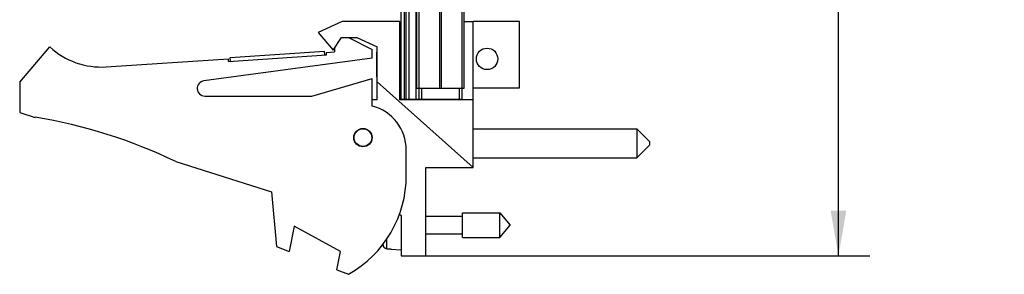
# Model space of a CAD drawing. Header units: inches. Extents: x 0.2 to 16.8, y 0.1 to 10.8.
# Tile 2 of 10: x 7 to 10.9, y 2.9 to 3.9. Entities that reach past the tile are written whole.
import ezdxf

# ---------------------------------------------------------------- set-up
doc = ezdxf.new("R2010")
doc.units = ezdxf.units.IN
doc.header["$LTSCALE"] = 0.935
doc.header["$MEASUREMENT"] = 0
doc.layers.get('0').update_dxf_attribs({"linetype": 'CONTINUOUS'})
doc.layers.add('DIMENSIONS', color=7, linetype='CONTINUOUS')
doc.styles.get("Standard").update_dxf_attribs({"font": 'txt', "width": 0.8})
doc.dimstyles.new('DIMSTYLE_2', dxfattribs={"dimtxt": 0.125, "dimasz": 0.18, "dimexe": 0.18, "dimexo": 0.0625, "dimgap": 0.09, "dimtad": 0, "dimtih": 1, "dimtoh": 1, "dimdec": 3, "dimzin": 4, "dimdsep": 46, "dimtxsty": 'STANDARD', "dimblk": '_FILLED', "dimblk1": '_FILLED', "dimblk2": '_FILLED', "dimcen": 0.09, "dimadec": 0, "dimazin": 0, "dimtp": 0.001, "dimtm": 0.001, "dimtfac": 1, "dimtdec": 3, "dimtofl": 0, "dimtmove": 0, "dimatfit": 3, "dimldrblk": '_FILLED', "dimfxl": 1, "dimtolj": 1, "dimtzin": 4, "dimarcsym": 0})

# ---------------------------------------------------------------- blocks, each defined once
blk = doc.blocks.new('_FILLED')
at = {"color": 0, "linetype": 'BYBLOCK'}
blk.add_solid([(0, 0), (-1, 0.174), (-1, -0.174)], dxfattribs=at)
blk = doc.blocks.new('*D1')
at = {"layer": 'DIMENSIONS', "color": 2, "linetype": 'CONTINUOUS'}
for p, q in [((8.6519, 8.0687), (10.3554, 8.0687)), ((10.2304, 8.0687), (10.2304, 5.9641)), ((10.2304, 3.0043), (10.2304, 5.7141)), ((8.5569, 3.0043), (10.3554, 3.0043))]:
    blk.add_line(p, q, dxfattribs=at)
at = {"layer": 'DIMENSIONS', "color": 2, "linetype": 'CONTINUOUS', "xscale": 0.18, "yscale": 0.18, "zscale": 0.18}
for p, rotation in [((10.2304, 8.0687), 90), ((10.2304, 3.0043), 270)]:
    blk.add_blockref('_FILLED', p, dxfattribs=dict(at, rotation=rotation))
at = {"layer": 'DIMENSIONS', "color": 2, "linetype": 'CONTINUOUS', "width": 0.8}
for s, p in [('5.064', (9.5179, 5.7766)), ('[', (10.1429, 5.7766)), ('128.64', (10.2429, 5.7766)), (']', (10.8429, 5.7766))]:
    blk.add_text(s, height=0.125, dxfattribs=at).set_placement(p)

msp = doc.modelspace()

# ---------------------------------------------------------------- linework, layer by layer
at = {"color": 7, "linetype": 'CONTINUOUS'}
for p, q in [((8.4944, 3.6257), (8.4944, 8.0687)), ((8.5064, 8.0687), (8.5064, 3.6257)), ((8.5124, 8.0687), (8.5124, 3.6257)), ((8.5244, 8.0687), (8.5244, 3.6257)), ((8.5536, 3.6257), (8.5536, 8.0687)), ((8.5554, 7.6687), (8.5554, 3.6687)), ((8.5643, 7.6687), (8.5643, 3.6687)), ((8.6463, 7.6687), (8.6463, 3.6687)), ((8.6525, 7.6687), (8.6525, 3.6687)), ((8.7344, 7.6687), (8.7344, 3.6687)), ((8.7434, 7.6687), (8.7434, 3.6687)), ((8.2594, 3.9333), (8.1644, 3.8903)), ((8.4894, 3.9333), (8.2594, 3.9333)), ((8.4894, 3.6233), (8.4894, 3.9333)), ((8.7434, 3.9333), (8.7804, 3.9333)), ((8.9644, 3.9334), (8.7804, 3.9333)), ((8.7804, 3.6233), (8.7804, 3.9333)), ((8.9644, 3.6704), (8.9644, 3.9334)), ((8.1644, 3.8903), (8.2244, 3.8203)), ((6.9794, 3.6933), (7.0994, 3.8333)), ((8.2244, 3.8203), (8.2576, 3.8703)), ((8.2576, 3.8703), (8.3176, 3.8703)), ((8.2854, 3.8703), (8.3794, 3.8233)), ((8.3176, 3.8703), (8.3994, 3.8333)), ((8.3994, 3.6233), (8.3994, 3.8333)), ((7.8089, 3.7757), (8.1981, 3.8012)), ((7.8154, 3.7912), (8.1896, 3.8157)), ((8.1906, 3.8007), (8.1896, 3.8157)), ((8.1975, 3.8112), (8.2294, 3.8133)), ((8.1981, 3.8012), (8.1975, 3.8112)), ((8.2294, 3.8278), (8.2294, 3.8133)), ((8.3794, 3.7883), (8.3794, 3.8233)), ((8.3994, 3.8127), (8.3975, 3.8127)), ((8.3975, 3.7143), (8.3975, 3.8127)), ((8.4944, 3.8127), (8.4894, 3.8127)), ((7.323, 3.7539), (7.8083, 3.7857)), ((8.3794, 3.7883), (7.7104, 3.698)), ((7.8089, 3.7757), (7.8083, 3.7857)), ((7.8164, 3.7762), (7.8154, 3.7912)), ((8.3994, 3.7143), (8.3975, 3.7143)), ((8.4944, 3.7143), (8.4894, 3.7143)), ((6.9794, 3.6933), (6.9794, 3.5733)), ((8.1394, 3.6383), (8.3794, 3.7083)), ((8.3794, 3.5983), (8.3794, 3.7083)), ((8.7804, 3.3543), (8.3994, 3.6949)), ((7.7144, 3.6383), (8.1394, 3.6383)), ((8.7434, 3.6687), (8.5554, 3.6687)), ((8.5644, 3.6687), (8.5644, 3.6257)), ((8.5744, 3.6687), (8.5744, 3.6257)), ((8.7244, 3.6687), (8.7244, 3.6257)), ((8.7344, 3.6687), (8.7344, 3.6257)), ((8.7804, 3.6703), (8.9644, 3.6704)), ((8.3994, 3.6233), (8.3794, 3.6233)), ((8.7804, 3.6233), (8.4894, 3.6233)), ((8.4944, 3.6257), (8.7344, 3.6257)), ((8.5944, 3.6257), (8.5944, 3.6233)), ((8.7804, 3.3543), (8.7804, 3.6233)), ((6.9794, 3.5733), (7.0414, 3.5538)), ((8.7804, 3.5081), (9.4304, 3.5081)), ((9.4304, 3.5081), (9.4804, 3.4581)), ((9.4304, 3.5081), (9.4304, 3.3931)), ((9.4304, 3.3931), (9.4804, 3.4431)), ((9.4804, 3.4581), (9.4804, 3.4431)), ((8.5144, 3.3233), (8.5144, 3.424)), ((7.5994, 3.378), (7.9794, 3.2583)), ((8.7804, 3.3931), (9.4304, 3.3931)), ((8.5924, 3.3543), (8.7804, 3.3543)), ((8.5924, 3.0043), (8.5924, 3.3543)), ((7.9794, 3.2583), (7.9994, 3.0413)), ((8.4875, 3.1701), (8.4944, 3.1643)), ((8.7381, 3.1756), (8.8862, 3.1756)), ((8.7381, 3.0771), (8.7381, 3.1756)), ((8.8862, 3.1756), (8.9275, 3.1264)), ((8.8862, 3.0771), (8.8862, 3.1756)), ((8.4944, 3.1643), (8.4944, 3.0043)), ((8.5924, 3.1614), (8.7381, 3.1614)), ((8.0694, 3.1221), (8.0494, 3.0221)), ((8.2534, 3.0221), (8.0694, 3.1221)), ((8.5924, 3.0913), (8.7381, 3.0913)), ((8.8862, 3.0771), (8.9275, 3.1264)), ((8.423, 3.0443), (8.423, 3.0531)), ((8.4373, 3.0326), (8.4373, 3.072)), ((8.7381, 3.0771), (8.8862, 3.0771)), ((7.9994, 3.0413), (8.0494, 3.0221)), ((8.2388, 2.9492), (8.2534, 3.0221)), ((8.4531, 3.0317), (8.4531, 3.0307)), ((8.4531, 3.0307), (8.4944, 3.0283)), ((8.4944, 3.0043), (8.5924, 3.0043)), ((8.2388, 2.9492), (8.2854, 2.9313))]:
    msp.add_line(p, q, dxfattribs=at)
for centre, radius in [((8.8354, 3.7858), 0.0425), ((8.3424, 3.4733), 0.0365), ((8.3424, 3.4733), 0.035)]:
    msp.add_circle(centre, radius, dxfattribs=at)
for centre, radius, start, end in [((7.3033, 4.0533), 0.3, 227.1675, 273.7476), ((7.7144, 3.6683), 0.03, 97.6854, 270.0009), ((8.3344, 3.424), 0.18, 0.0009, 75.5234), ((6.7181, 1.5538), 2.026, 64.2153, 80.8176), ((8.0644, 3.3233), 0.45, 299.4145, 0.0009), ((8.7247, 3.1263), 0.3127, 193.9292, 195.2128)]:
    msp.add_arc(centre, radius, start, end, dxfattribs=at)
for points, knots in [([(8.4373, 3.0326), (8.4364, 3.0327), (8.4348, 3.0329), (8.4324, 3.0336), (8.4302, 3.0347), (8.4282, 3.0361), (8.4264, 3.0378), (8.4249, 3.0398), (8.4237, 3.042), (8.4232, 3.0435), (8.423, 3.0443)], [0, 0, 0, 0, 0.125027, 0.250078, 0.375124, 0.500148, 0.625122, 0.750077, 0.875022, 1, 1, 1, 1]), ([(8.4373, 3.0326), (8.4399, 3.0325), (8.4452, 3.0322), (8.4504, 3.0319), (8.4531, 3.0317)], [0, 0, 0, 0, 0.499557, 1, 1, 1, 1])]:
    msp.add_open_spline(points, degree=3, knots=knots, dxfattribs=at)

# ---------------------------------------------------------------- dimensions: what is measured, and where the dimension line sits
at = {"layer": 'DIMENSIONS', "color": 2, "linetype": 'CONTINUOUS'}
dim = msp.add_linear_dim(base=(10.2304, 3.0043), p1=(8.6519, 8.0687), p2=(8.5569, 3.0043), angle=270, dimstyle='DIMSTYLE_2', dxfattribs=at)
dim.commit()
dim.dimension.update_dxf_attribs({"geometry": '*D1', "text_midpoint": (10.2304, 5.8391), "dimtype": 160})

doc.saveas('drawing.dxf')
